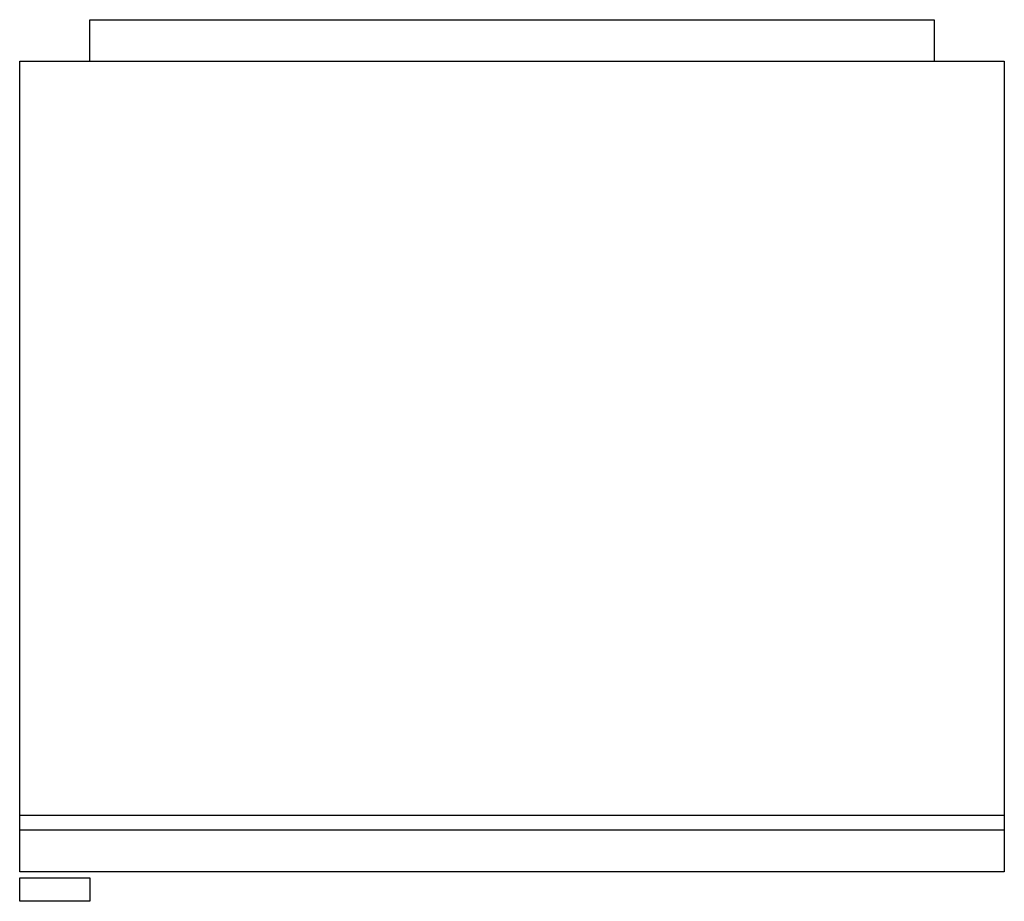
# Model space of a CAD drawing. Extents: x 303.536 to 304.237, y 233.357 to 233.985.
import ezdxf

# ---------------------------------------------------------------- set-up
doc = ezdxf.new("R2010")
doc.units = 0
doc.header["$MEASUREMENT"] = 0
doc.layers.add('MUEBLES', color=251, linetype='CONTINUOUS')

msp = doc.modelspace()

# ---------------------------------------------------------------- linework, layer by layer
at = {"layer": 'MUEBLES'}
for p, q in [((303.58552, 233.98546), (304.18718, 233.98546)), ((303.58552, 233.95584), (303.58552, 233.98546)), ((304.18718, 233.98546), (304.18718, 233.95584)), ((303.53552, 233.37834), (303.53552, 233.95584)), ((303.53552, 233.95584), (304.23718, 233.95584)), ((304.23718, 233.95584), (304.23718, 233.37834)), ((304.23718, 233.41847), (303.53552, 233.41847)), ((304.23718, 233.40796), (303.53552, 233.40796)), ((304.23718, 233.37834), (303.53552, 233.37834))]:
    msp.add_line(p, q, dxfattribs=at)
msp.add_lwpolyline([(303.58552, 233.35732), (303.53552, 233.35732), (303.53552, 233.37406), (303.58552, 233.37406)], close=True, dxfattribs=at)

doc.saveas('drawing.dxf')
